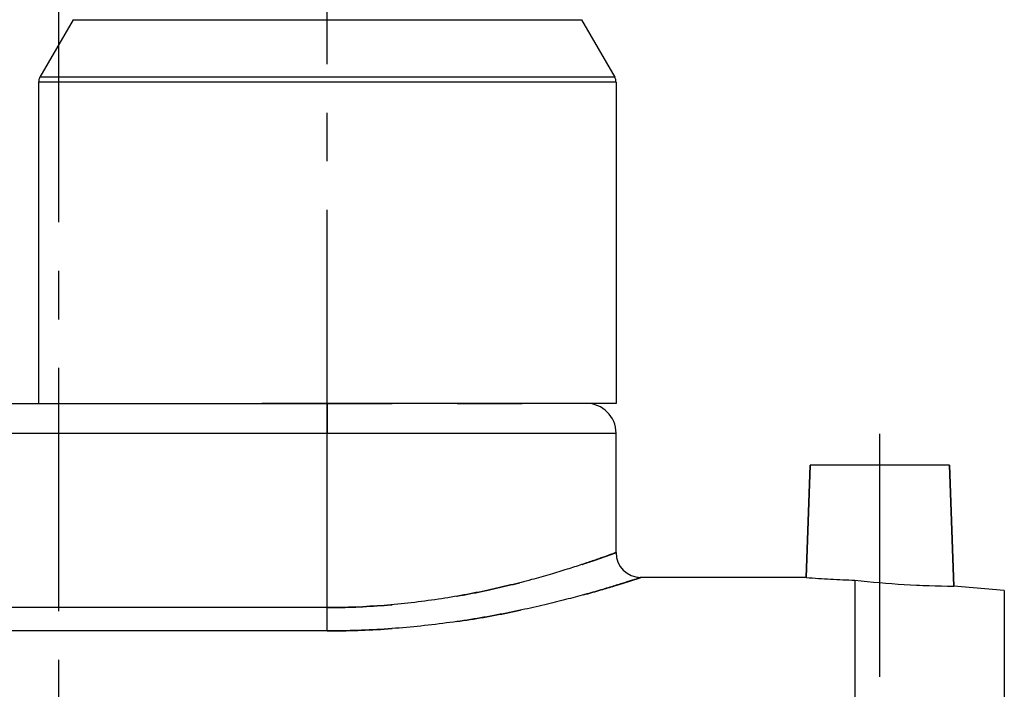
# Model space of a CAD drawing. Header units: millimetres. Extents: x 401 to 599, y 354 to 646.
# Tile 3 of 4: x 496 to 595, y 458 to 525. Entities that reach past the tile are written whole.
import ezdxf

# ---------------------------------------------------------------- set-up
doc = ezdxf.new("R2010")
doc.units = ezdxf.units.MM
doc.header["$LTSCALE"] = 65.185185
doc.linetypes.add('CENTER', pattern=[0.6, 0.375, -0.075, 0.075, -0.075])
doc.linetypes.add('HIDDEN', pattern=[0.2, 0.1, -0.1])
doc.layers.get('0').update_dxf_attribs({"linetype": 'CONTINUOUS'})
for name, color, linetype in [('ACHSEN_S', 7, 'CONTINUOUS'), ('FASEN', 7, 'CONTINUOUS'), ('FLAECHEN', 7, 'CONTINUOUS'), ('KOERPER', 7, 'CONTINUOUS'), ('KONST.EL_MIT_GEO', 7, 'CONTINUOUS')]:
    doc.layers.add(name, color=color, linetype=linetype)

msp = doc.modelspace()

# ---------------------------------------------------------------- linework, layer by layer
at = {"color": 7, "linetype": 'Continuous'}
msp.add_line((595, 467.688), (595, 400.5), dxfattribs=at)
at = {"layer": 'ACHSEN_S', "color": 2, "linetype": 'CENTER'}
msp.add_line((500, 646.5), (500, 353.5), dxfattribs=at)
at = {"layer": 'FASEN', "color": 7, "linetype": 'Continuous'}
msp.add_line((595, 467.688), (589.925, 468.132), dxfattribs=at)
at = {"layer": 'FLAECHEN', "color": 2, "linetype": 'CENTER'}
for p, q in [((527, 481.5), (527, 584)), ((582.5, 459), (582.5, 485.3))]:
    msp.add_line(p, q, dxfattribs=at)
at = {"layer": 'FLAECHEN', "color": 7, "linetype": 'Continuous'}
for p, q in [((501.464, 525.072), (498.134, 519.304)), ((552.536, 525.072), (555.866, 519.304)), ((498, 518.804), (498, 486.5)), ((556, 518.804), (556, 486.5)), ((556, 486.5), (527, 486.5)), ((556, 471.486), (556, 483.5)), ((575.105, 469), (575.5, 480.3)), ((589.5, 480.3), (575.5, 480.3)), ((589.925, 468.132), (589.5, 480.3)), ((575.105, 469), (558.5, 469))]:
    msp.add_line(p, q, dxfattribs=at)
at = {"layer": 'FLAECHEN', "color": 8, "linetype": 'HIDDEN'}
msp.add_line((558.5, 469), (558.458, 469), dxfattribs=at)
at = {"layer": 'KOERPER', "color": 7, "linetype": 'Continuous'}
for p, q in [((432, 486.5), (527, 486.5)), ((527, 486.5), (527, 483.5)), ((575.5, 480.3), (575.105, 469)), ((589.5, 480.3), (589.925, 468.132)), ((580, 468.73), (580, 401.253))]:
    msp.add_line(p, q, dxfattribs=at)
at = {"layer": 'KOERPER', "color": 8, "linetype": 'HIDDEN'}
msp.add_line((527, 486.5), (553, 486.5), dxfattribs=at)
at = {"layer": 'KOERPER', "color": 7, "linetype": 'Continuous'}
for centre, radius, start, end in [((582.542, 559.238), 90.544, 265.28863, 268.39099), ((590.337, 557.62), 89.49, 263.36684, 269.73612)]:
    msp.add_arc(centre, radius, start, end, dxfattribs=at)
at = {"layer": 'KOERPER', "color": 8, "linetype": 'HIDDEN'}
for centre, radius, start, end in [((582.526, 558.937), 90.243, 265.28346, 268.39616), ((590.301, 557.027), 88.896, 263.34554, 269.75743)]:
    msp.add_arc(centre, radius, start, end, dxfattribs=at)
at = {"layer": 'KONST.EL_MIT_GEO', "color": 7, "linetype": 'Continuous'}
for p, q in [((501.464, 525.072), (552.536, 525.072)), ((555.866, 519.304), (498.134, 519.304)), ((556, 518.804), (498, 518.804)), ((452.413, 486.5), (514.155, 486.5)), ((432, 483.5), (556, 483.5)), ((527, 463.621), (527, 483.5)), ((527, 465.971), (461, 465.971)), ((527, 463.621), (461, 463.621))]:
    msp.add_line(p, q, dxfattribs=at)
at = {"layer": 'KONST.EL_MIT_GEO', "color": 8, "linetype": 'HIDDEN'}
msp.add_line((553, 486.5), (514.155, 486.5), dxfattribs=at)
at = {"layer": 'KONST.EL_MIT_GEO', "color": 7, "linetype": 'Continuous'}
for centre, radius, start, end in [((499, 518.804), 1, 150, 180), ((555, 518.804), 1, 0, 30), ((553, 483.5), 3, 0, 90), ((558.5, 471.5), 2.5, 180, 270)]:
    msp.add_arc(centre, radius, start, end, dxfattribs=at)
for points, knots in [([(556, 471.5), (556.002, 471.503), (555.978, 471.489), (555.963, 471.488), (555.912, 471.467), (555.853, 471.446), (555.772, 471.416), (555.631, 471.364), (555.411, 471.284), (555.095, 471.17), (554.711, 471.032), (554.261, 470.873), (553.746, 470.694), (553.167, 470.497), (552.274, 470.199), (551.013, 469.793), (549.332, 469.284), (547.442, 468.753), (545.358, 468.218), (543.098, 467.7), (540.679, 467.218), (537.207, 466.638), (532.635, 466.116), (528.902, 465.971), (527, 465.971)], [0, 0, 0, 0, 0.000319, 0.001277, 0.002874, 0.005106, 0.007971, 0.011466, 0.020332, 0.031662, 0.04541, 0.061519, 0.079926, 0.100561, 0.123351, 0.175082, 0.234471, 0.300852, 0.373557, 0.451912, 0.535236, 0.622826, 0.807731, 1, 1, 1, 1]), ([(558.5, 469), (558.502, 469.003), (558.476, 468.989), (558.459, 468.988), (558.402, 468.967), (558.336, 468.946), (558.246, 468.916), (558.089, 468.865), (557.844, 468.784), (557.493, 468.671), (557.067, 468.535), (556.568, 468.377), (555.996, 468.199), (555.355, 468.004), (554.368, 467.709), (552.977, 467.31), (551.128, 466.81), (549.055, 466.291), (546.779, 465.772), (544.319, 465.271), (541.696, 464.807), (537.949, 464.254), (533.037, 463.758), (529.036, 463.621), (527, 463.621)], [0, 0, 0, 0, 0.000325, 0.001299, 0.002923, 0.005193, 0.008106, 0.01166, 0.020671, 0.032183, 0.046144, 0.062492, 0.08116, 0.102071, 0.125146, 0.177446, 0.237362, 0.304176, 0.377172, 0.455634, 0.538851, 0.626101, 0.809666, 1, 1, 1, 1])]:
    msp.add_open_spline(points, degree=3, knots=knots, dxfattribs=at)
at = {"layer": 'KONST.EL_MIT_GEO', "color": 8, "linetype": 'HIDDEN'}
for points, knots in [([(527, 465.971), (528.902, 465.971), (532.635, 466.116), (538.026, 466.732), (542.253, 467.506), (545.358, 468.218), (547.442, 468.753), (549.332, 469.284), (551.013, 469.793), (552.468, 470.261), (553.533, 470.62), (554.261, 470.873), (554.711, 471.032), (555.095, 471.17), (555.411, 471.284), (555.657, 471.374), (555.82, 471.433), (555.914, 471.469), (555.959, 471.484), (555.985, 471.496), (555.997, 471.498), (556, 471.5)], [0, 0, 0, 0, 0.192273, 0.377182, 0.548079, 0.626435, 0.699142, 0.765525, 0.824914, 0.876646, 0.920072, 0.93848, 0.954589, 0.968337, 0.979668, 0.988534, 0.994894, 0.997126, 0.998723, 0.999681, 1, 1, 1, 1]), ([(527, 463.621), (529.036, 463.621), (533.037, 463.758), (538.835, 464.343), (543.404, 465.084), (546.779, 465.772), (549.055, 466.291), (551.128, 466.81), (552.977, 467.31), (554.583, 467.771), (555.761, 468.126), (556.568, 468.377), (557.067, 468.535), (557.493, 468.671), (557.844, 468.785), (558.119, 468.874), (558.299, 468.934), (558.405, 468.968), (558.456, 468.987), (558.488, 468.993), (558.5, 469)], [0, 0, 0, 0, 0.190337, 0.373905, 0.544358, 0.622822, 0.695818, 0.762634, 0.822551, 0.874852, 0.918839, 0.937506, 0.953855, 0.967817, 0.979329, 0.98834, 0.994807, 0.997077, 0.998701, 1, 1, 1, 1])]:
    msp.add_open_spline(points, degree=3, knots=knots, dxfattribs=at)

doc.saveas('drawing.dxf')
